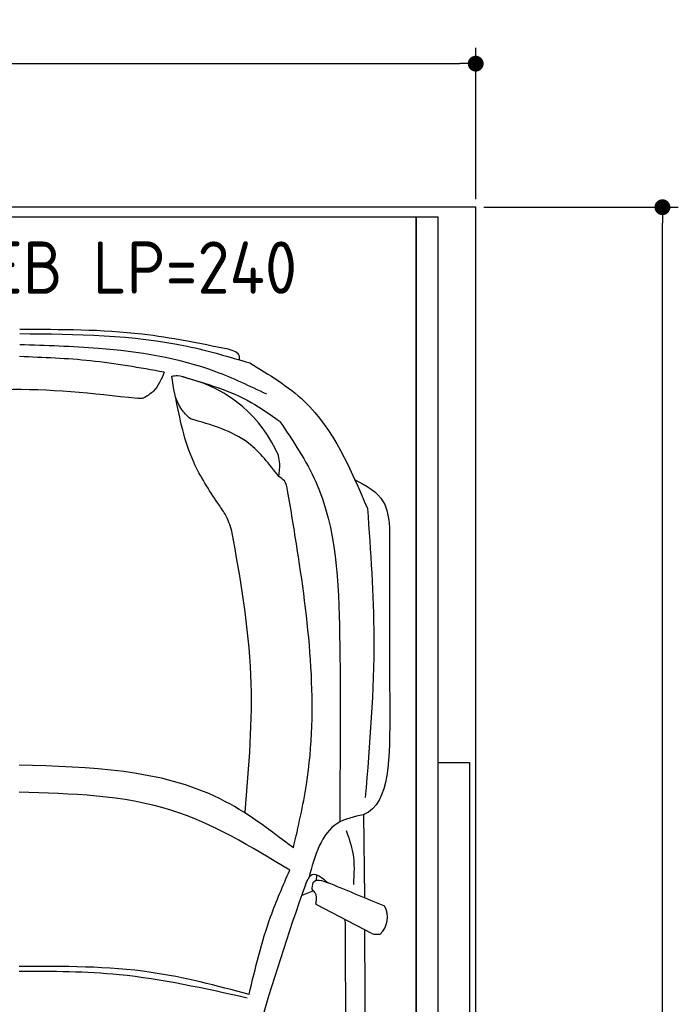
# Model space of a CAD drawing. Header units: millimetres. Extents: x -20 to 3211, y -1009 to 5673.
# Tile 3 of 3: x 1550 to 3211, y 3189 to 5673. Entities that reach past the tile are written whole.
import ezdxf

# ---------------------------------------------------------------- set-up
doc = ezdxf.new("R2010")
doc.units = ezdxf.units.MM
for name, color, linetype in [('4', 3, 'Continuous'), ('5', 3, 'Continuous'), ('Car', 10, 'Continuous')]:
    doc.layers.add(name, color=color, linetype=linetype)
doc.styles.get("Standard").update_dxf_attribs({"font": 'ISOCP.SHX'})
doc.dimstyles.new('GEN-ISO', dxfattribs={"dimscale": 20, "dimtxt": 3.5, "dimasz": 2, "dimexe": 2, "dimexo": 1, "dimgap": 1.5, "dimtad": 1, "dimdec": 1, "dimdsep": 46, "dimtxsty": 'STANDARD', "dimblk": 'PUNKT', "dimcen": 2, "dimclrd": 256, "dimclre": 256, "dimclrt": 2, "dimadec": 0, "dimazin": 0, "dimtp": 0.1, "dimtm": 0.1, "dimtfac": 0.71, "dimtdec": 1, "dimtmove": 2, "dimatfit": 3, "dimldrblk": 'PUNKT', "dimfxl": 1, "dimtolj": 1, "dimarcsym": 0})

# ---------------------------------------------------------------- blocks, each defined once
blk = doc.blocks.new('PUNKT')
at = {"layer": '4', "color": 0, "linetype": 'ByBlock'}
blk.add_line((-0.5, 0), (-1, 0), dxfattribs=at)
at = {"layer": '4', "color": 0, "linetype": 'ByBlock', "const_width": 0.5}
blk.add_lwpolyline([(-0.25, 0, 1), (0.25, 0, 1)], format="xyb", close=True, dxfattribs=at)
blk = doc.blocks.new('*D3')
at = {"layer": '5', "lineweight": -2}
for p, q in [((0, 5220), (0, 5602.1)), ((2700, 5220), (2700, 5602.1)), ((40, 5562.1), (2660, 5562.1))]:
    blk.add_line(p, q, dxfattribs=at)
at = {"layer": 'DEFPOINTS', "color": 0}
for p in [(2700, 5562.1), (0, 5200), (2700, 5200)]:
    blk.add_point(p, dxfattribs=at)
at = {"layer": '5', "lineweight": -2, "xscale": 40, "yscale": 40, "zscale": 40, "rotation": 180}
blk.add_blockref('PUNKT', (0, 5562.1), dxfattribs=at)
at = {"layer": '5', "lineweight": -2, "xscale": 40, "yscale": 40, "zscale": 40}
blk.add_blockref('PUNKT', (2700, 5562.1), dxfattribs=at)
at = {"layer": '5', "color": 2, "insert": (1350, 5627.1), "char_height": 70, "attachment_point": 5}
blk.add_mtext('270', dxfattribs=at)
blk = doc.blocks.new('*D6')
at = {"layer": '5', "lineweight": -2}
for p, q in [((2720, 5200), (3210.6, 5200)), ((3170.6, 40), (3170.6, 5160)), ((2670, 0), (3210.6, 0))]:
    blk.add_line(p, q, dxfattribs=at)
at = {"layer": 'DEFPOINTS', "color": 0}
for p in [(2700, 5200), (3170.6, 5200), (2650, 0)]:
    blk.add_point(p, dxfattribs=at)
at = {"layer": '5', "lineweight": -2, "xscale": 40, "yscale": 40, "zscale": 40}
for p, rotation in [((3170.6, 5200), 90), ((3170.6, 0), 270)]:
    blk.add_blockref('PUNKT', p, dxfattribs=dict(at, rotation=rotation))
at = {"layer": '5', "color": 2, "insert": (3105.6, 2600), "char_height": 70, "attachment_point": 5, "rotation": 90}
blk.add_mtext('\\A1;520', dxfattribs=at)

msp = doc.modelspace()

# ---------------------------------------------------------------- linework, layer by layer
msp.add_line((2550, 5174.91), (150, 5174.91))
msp.add_lwpolyline([(2700, 5200), (2650, 5200), (2650, 5200), (50, 5200), (50, 5200), (0, 5200), (0, 650), (50, 650), (50, 0), (2650, 0), (2650, 650), (2700, 650)], close=True)
for points in [[(150, 30), (2550, 30), (2550, 5174.91)], [(2605, 5174.91), (2550, 5174.91), (2550, 30), (2577.5, 30)], [(2605, 250), (2605, 5174.91)], [(2605, 3799.63), (2684, 3799.63), (2684, 1091.5), (2605, 1091.5)]]:
    msp.add_lwpolyline(points)
at = {"layer": 'Car'}
for p, q in [((2357.08, 3685.37), (2357.46, 3649.37)), ((2420.26, 3459.73), (2418.29, 3667.96)), ((2298.42, 3501.14), (2299.13, 3516.16)), ((2291.26, 3475.64), (2261.31, 3464.22)), ((2437.98, 3367.78), (2298.01, 3440.94))]:
    msp.add_line(p, q, dxfattribs=at)
for centre, radius, start, end in [((1891.11, 4439.28), 339.38, 23.26593, 75.55597), ((8107.35, 1407.73), 6197.21, 160.355167, 164.006031), ((2419.03, 3409), 58.46, 313.10202, 29.1823), ((2452.42, 3421.56), 55.62, 254.91043, 276.76527)]:
    msp.add_arc(centre, radius, start, end, dxfattribs=at)
for points, knots in [([(1550.46, 4881.17), (1692.81, 4879.88), (1889.98, 4878.1), (2078.02, 4822.61), (2130.31, 4807.18)], [0, 0, 0, 0, 423.4928418, 586.5833763, 586.5833763, 586.5833763, 586.5833763]), ([(2076.22, 4841.54), (2004.11, 4856.28), (1830.93, 4891.69), (1653.97, 4891.46), (1550.68, 4891.33)], [0, 0, 0, 0, 220.2894534, 529.0699843, 529.0699843, 529.0699843, 529.0699843]), ([(2172.97, 4728.06), (2130.83, 4748.34), (1997.83, 4812.35), (1783.07, 4846.01), (1616.52, 4850.92), (1550.34, 4852.87)], [0, 0, 0, 0, 139.9486404, 441.7007564, 640.6521216, 640.6521216, 640.6521216, 640.6521216]), ([(1914.59, 4783.9), (1852.96, 4794.87), (1732.43, 4816.32), (1610.1, 4820.84), (1550.31, 4823.05)], [0, 0, 0, 0, 187.5262556, 366.7655398, 366.7655398, 366.7655398, 366.7655398]), ([(2104.4, 4814.8), (2104.7, 4818.11), (2106.05, 4833.03), (2089.27, 4837.82), (2076.22, 4841.54)], [0, 0, 0, 0, 9.4355672, 42.5072931, 42.5072931, 42.5072931, 42.5072931]), ([(2130.31, 4807.18), (2179.25, 4777.69), (2319.34, 4693.28), (2384.53, 4539.85), (2426.94, 4440.02)], [0, 0, 0, 0, 168.365537, 481.9023638, 481.9023638, 481.9023638, 481.9023638]), ([(1914.59, 4783.9), (1907.49, 4766.13), (1896.86, 4739.52), (1873.06, 4724.68), (1865.16, 4719.75)], [0, 0, 0, 0, 55.1960491, 82.6743953, 82.6743953, 82.6743953, 82.6743953]), ([(1933.97, 4774.02), (1938.68, 4774.68), (1952.96, 4776.65), (1966.62, 4771.43), (1975.77, 4767.94)], [0, 0, 0, 0, 14.1183333, 42.7794359, 42.7794359, 42.7794359, 42.7794359]), ([(1980.76, 4666.16), (1972.57, 4673.99), (1943.13, 4702.12), (1937.81, 4743.88), (1933.97, 4774.02)], [0, 0, 0, 0, 33.4316052, 120.1693208, 120.1693208, 120.1693208, 120.1693208]), ([(1959.81, 4773.37), (2020.13, 4755.62), (2107.85, 4729.81), (2181.83, 4677.14), (2204.93, 4660.69)], [0, 0, 0, 0, 186.5227216, 271.2276863, 271.2276863, 271.2276863, 271.2276863]), ([(1280.08, 4719.82), (1357.54, 4729.2), (1546.03, 4752.01), (1735, 4730.77), (1846.31, 4718.27)], [0, 0, 0, 0, 233.3943149, 567.891299, 567.891299, 567.891299, 567.891299]), ([(1865.16, 4719.75), (1863.21, 4718.97), (1857.21, 4716.54), (1850.71, 4717.57), (1846.31, 4718.27)], [0, 0, 0, 0, 6.2040973, 19.1847556, 19.1847556, 19.1847556, 19.1847556]), ([(2049.69, 4453.17), (2027.55, 4486.89), (1973.29, 4569.54), (1954.03, 4666.97), (1942.62, 4724.66)], [0, 0, 0, 0, 120.0031783, 294.2157687, 294.2157687, 294.2157687, 294.2157687]), ([(2203.43, 4520.57), (2179.94, 4551.41), (2123.65, 4625.29), (2033.37, 4651.12), (1980.76, 4666.16)], [0, 0, 0, 0, 113.6549716, 272.306786, 272.306786, 272.306786, 272.306786]), ([(2206.28, 4659.42), (2239.67, 4609.97), (2346.88, 4451.19), (2360.43, 4102.03), (2358.23, 3829.08), (2357.08, 3685.37)], [0, 0, 0, 0, 177.0434798, 568.3902132, 1003.585748, 1003.585748, 1003.585748, 1003.585748]), ([(2203.43, 4520.57), (2204.96, 4531.36), (2207.47, 4549.04), (2204.18, 4566.52), (2202.89, 4573.34)], [0, 0, 0, 0, 32.3883593, 53.0782664, 53.0782664, 53.0782664, 53.0782664]), ([(2225.88, 4485.82), (2224.27, 4494.52), (2221.5, 4509.48), (2208.76, 4517.3), (2203.43, 4520.57)], [0, 0, 0, 0, 25.0784399, 43.1020179, 43.1020179, 43.1020179, 43.1020179]), ([(2394.17, 4513.56), (2423.35, 4497.91), (2473.23, 4471.16), (2480.03, 4416.32), (2482.85, 4393.57)], [0, 0, 0, 0, 92.1890334, 157.5803825, 157.5803825, 157.5803825, 157.5803825]), ([(2240.24, 3584.19), (2252.62, 3637.31), (2309.96, 3883.34), (2274.92, 4191.97), (2234.16, 4436.19), (2225.88, 4485.82)], [0, 0, 0, 0, 163.2605713, 756.2228172, 907.4390255, 907.4390255, 907.4390255, 907.4390255]), ([(2085.46, 4383.21), (2080.47, 4397.76), (2071.87, 4422.85), (2056.25, 4444.2), (2049.69, 4453.17)], [0, 0, 0, 0, 45.7898489, 78.965923, 78.965923, 78.965923, 78.965923]), ([(2426.94, 4440.02), (2434.8, 4331.56), (2452.4, 4088.68), (2432.53, 3845.86), (2421.53, 3711.47)], [0, 0, 0, 0, 325.7557226, 729.5213164, 729.5213164, 729.5213164, 729.5213164]), ([(2118.81, 3674.03), (2128.43, 3789.56), (2148.23, 4027.34), (2106.77, 4262.38), (2085.46, 4383.21)], [0, 0, 0, 0, 346.2479994, 712.6055914, 712.6055914, 712.6055914, 712.6055914]), ([(2240.24, 3584.19), (2180.45, 3629.65), (1982.32, 3780.28), (1727.32, 3787.74), (1549.27, 3792.95)], [0, 0, 0, 0, 221.9805368, 735.5404903, 735.5404903, 735.5404903, 735.5404903]), ([(2231.24, 3527.77), (2134, 3586.92), (1925.18, 3713.93), (1680.13, 3720.72), (1549.2, 3724.35)], [0, 0, 0, 0, 335.6578726, 720.7665859, 720.7665859, 720.7665859, 720.7665859]), ([(2416.42, 3667.67), (2393.35, 3662.51), (2316.93, 3645.42), (2294.54, 3564.46), (2278.91, 3507.93)], [0, 0, 0, 0, 67.7242349, 224.3316277, 224.3316277, 224.3316277, 224.3316277]), ([(2418.29, 3667.96), (2418.06, 3667.89), (2417.45, 3667.71), (2416.81, 3667.69), (2416.42, 3667.67)], [0, 0, 0, 0, 0.7157941, 1.8958435, 1.8958435, 1.8958435, 1.8958435]), ([(2373.17, 3627.6), (2380, 3608.93), (2396, 3565.18), (2393.16, 3518.5), (2391.54, 3491.74)], [0, 0, 0, 0, 59.065939, 138.3898169, 138.3898169, 138.3898169, 138.3898169]), ([(2128.69, 3214.45), (2144.43, 3280.53), (2170, 3387.92), (2214.23, 3488.92), (2231.24, 3527.77)], [0, 0, 0, 0, 203.2133467, 330.2395326, 330.2395326, 330.2395326, 330.2395326]), ([(2270.86, 3491.16), (2275.74, 3502.21), (2287.98, 3529.88), (2313.06, 3508.45), (2328.12, 3495.57)], [0, 0, 0, 0, 30.3325988, 75.9562062, 75.9562062, 75.9562062, 75.9562062]), ([(2287.37, 3482.62), (2288.38, 3489.29), (2291.76, 3511.71), (2320.87, 3498.47), (2334.01, 3493.93)], [0, 0, 0, 0, 17.6737612, 59.3906544, 59.3906544, 59.3906544, 59.3906544]), ([(2291.26, 3475.64), (2289.81, 3476.88), (2287.57, 3478.78), (2287.42, 3481.62), (2287.37, 3482.62)], [0, 0, 0, 0, 5.3936357, 8.285754, 8.285754, 8.285754, 8.285754]), ([(2298.8, 3453.1), (2298.75, 3458.26), (2298.68, 3466.72), (2293.35, 3473.13), (2291.26, 3475.64)], [0, 0, 0, 0, 14.8396852, 24.3889735, 24.3889735, 24.3889735, 24.3889735]), ([(2298.01, 3440.94), (2297.53, 3442.39), (2296.19, 3446.46), (2299.1, 3450.45), (2298.8, 3453.1)], [0, 0, 0, 0, 4.4179874, 12.4309043, 12.4309043, 12.4309043, 12.4309043]), ([(2268.64, 831.31), (2290.15, 1047.57), (2374.86, 1899.61), (2373.11, 2756.56), (2371.8, 3396.01)], [0, 0, 0, 0, 651.7606985, 2567.8765597, 2567.8765597, 2567.8765597, 2567.8765597]), ([(2419.62, 3377.38), (2421.15, 3027.69), (2422.98, 2462.22), (2420.2, 1896.75), (2418.8, 1680.97)], [30.8675023, 30.8675023, 30.8675023, 30.8675023, 135.7738464, 200.5104278, 200.5104278, 200.5104278, 200.5104278]), ([(2128.69, 3214.45), (2046.77, 3236.12), (1857.04, 3286.32), (1660.46, 3285.3), (1548.76, 3284.72)], [0, 0, 0, 0, 253.1812978, 586.4098038, 586.4098038, 586.4098038, 586.4098038]), ([(2123.62, 3205.28), (2016.54, 3229.25), (1827.06, 3271.66), (1633.09, 3272.26), (1548.75, 3272.52)], [0, 0, 0, 0, 327.9588467, 580.2944516, 580.2944516, 580.2944516, 580.2944516])]:
    msp.add_open_spline(points, degree=3, knots=knots, dxfattribs=at)
for points in [[(2482.85, 4393.57), (2482.91, 4240.3), (2482.97, 4087.03), (2483.04, 3933.76)], [(2483.04, 3933.76), (2483.67, 3814.89), (2484.31, 3696.03), (2418.29, 3667.96)], [(2334.01, 3493.93), (2379.37, 3475.12), (2424.72, 3456.31), (2470.07, 3437.51)], [(2371.8, 3396.01), (2371.34, 3398.21), (2370.89, 3400.41), (2370.42, 3402.61)]]:
    msp.add_open_spline(points, degree=3, dxfattribs=at)

# ---------------------------------------------------------------- texts
msp.add_text('2061 EB LP=240', height=132).set_placement((1090.22, 4981.72))

# ---------------------------------------------------------------- dimensions: what is measured, and where the dimension line sits
at = {"layer": '5'}
dim = msp.add_linear_dim(base=(2700, 5562.06), p1=(0, 5200), p2=(2700, 5200), dimstyle='GEN-ISO', override={"dimlfac": 0.1, "dimtolj": 0}, dxfattribs=at)
dim.commit()
dim.dimension.update_dxf_attribs({"geometry": '*D3', "text_midpoint": (1350, 5627.06)})
dim = msp.add_linear_dim(base=(3170.6, 5200), p1=(2650, 0), p2=(2700, 5200), angle=270, dimstyle='GEN-ISO', override={"dimlfac": 0.1}, dxfattribs=at)
dim.commit()
dim.dimension.update_dxf_attribs({"geometry": '*D6', "text_midpoint": (3105.6, 2600)})

doc.saveas('drawing.dxf')
